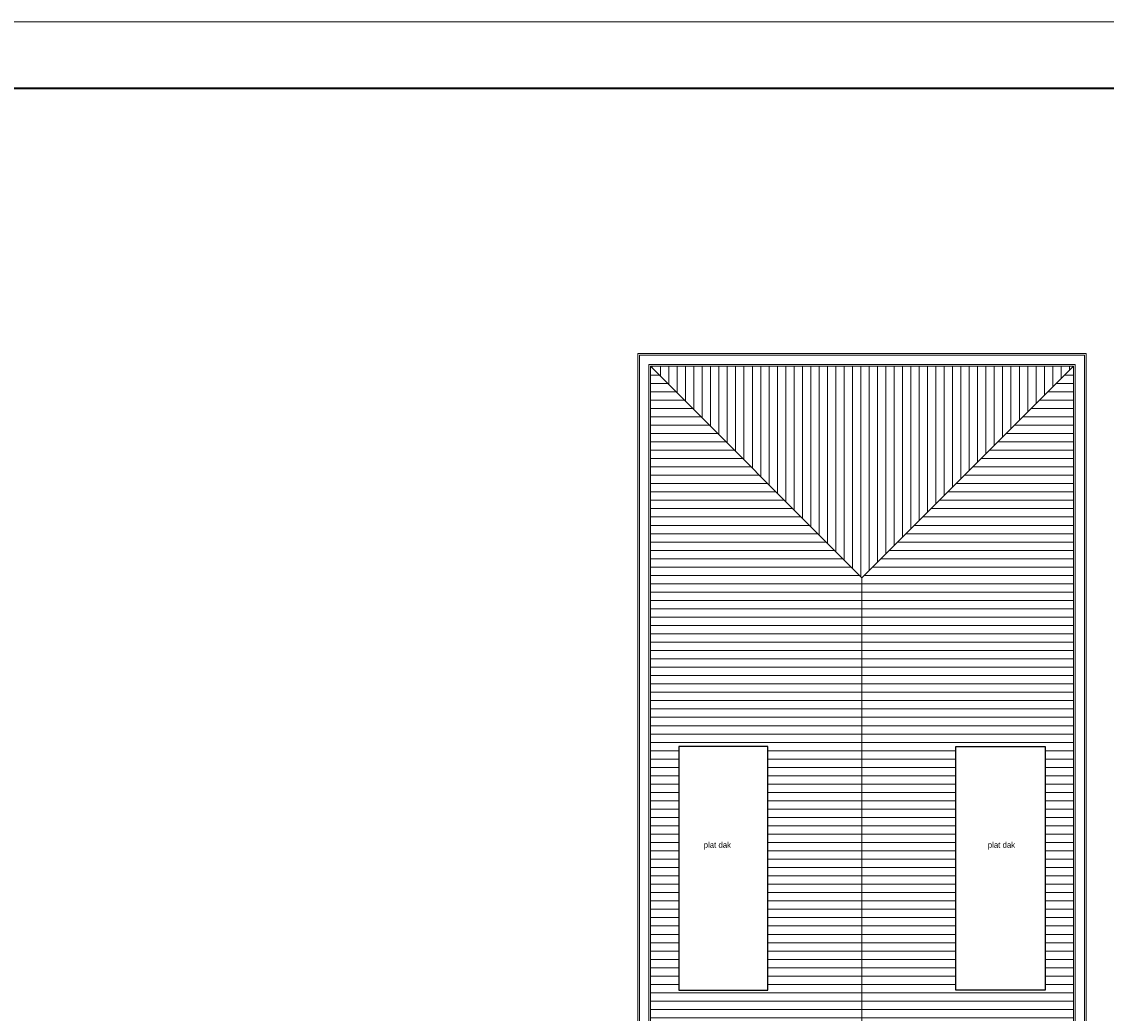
# Model space of a CAD drawing. Header units: millimetres. Extents: x 0 to 10560344, y -63228 to 177747.
# Tile 106 of 125: x 171859 to 204356, y 6385 to 36085. Entities that reach past the tile are written whole.
import ezdxf

# ---------------------------------------------------------------- set-up
doc = ezdxf.new("R2010")
doc.units = ezdxf.units.MM
doc.layers.add('00-hulplijnen', color=2, linetype='Continuous', plot=False)
for name, color, linetype, lineweight in [('008', 8, 'Continuous', 9), ('013', 220, 'Continuous', 13), ('035', 82, 'Continuous', 35), ('hatch008', 151, 'Continuous', 5), ('tekst018', 1, 'Continuous', 25)]:
    doc.layers.add(name, color=color, linetype=linetype, lineweight=lineweight)
doc.layers.add('xx HIDDEN', color=30, linetype='Continuous', lineweight=0, plot=False)
doc.styles.add('02_50', font='swiss.ttf', dxfattribs={"height": 140})
doc.styles.add('mvd', font='GOTHIC.TTF')
pattern_1 = [(0, (0, 0), (0, 250), [])]

msp = doc.modelspace()

# ---------------------------------------------------------------- hatches: boundary and pattern name
at = {"layer": 'hatch008', "transparency": 33554687}
h = msp.add_hatch(dxfattribs=at)
h.set_pattern_fill('_USER', color=256, scale=250, pattern_type=0)
h.set_pattern_definition(pattern_1)
h.paths.add_polyline_path([(197034.2, 19430.5), (190698.8, 25766), (190698.8, 3831.7), (193698.8, 3831.7), (193698.8, 3327.7), (194008.4, 2931.7), (197034.2, 2931.7)])
h.paths.add_polyline_path([(194216.8, 14374.9), (194216.8, 7074.9), (191548.8, 7074.9), (191548.8, 14374.9)], flags=16)
h = msp.add_hatch(dxfattribs=at)
h.set_pattern_fill('_USER', color=256, scale=250, angle=90, pattern_type=0)
h.set_pattern_definition([(90, (0, 0), (-250, 2e-14), [])])
h.paths.add_polyline_path([(203369.7, 25766), (190698.8, 25766), (197034.2, 19430.5)])
h = msp.add_hatch(dxfattribs=at)
h.set_pattern_fill('_USER', color=256, scale=250, pattern_type=0)
h.set_pattern_definition(pattern_1)
h.paths.add_polyline_path([(203369.7, 25766), (197034.2, 19430.5), (197034.2, 2931.7), (197279.4, 2931.7), (198028.3, 2931.7), (200369.7, 2931.7), (200369.7, -478.3), (201144.2, -478.3), (203369.7, -3188.1)])
h.paths.add_polyline_path([(202519.7, 14374.9), (202519.7, 7074.9), (199851.6, 7074.9), (199851.6, 14374.9)], flags=16)
h.paths.add_polyline_path([(202465.7, 1846.7), (202465.7, 506.7), (201775.7, 506.7), (201775.7, 1846.7)], flags=16)
h.paths.add_polyline_path([(202415.7, 1796.7), (202415.7, 556.7), (201825.7, 556.7), (201825.7, 1796.7)], flags=0)

# ---------------------------------------------------------------- linework, layer by layer
for points in [[(194216.8, 14374.9), (191548.8, 14374.9), (191548.8, 7074.9), (194216.8, 7074.9)], [(199851.6, 14374.9), (202519.7, 14374.9), (202519.7, 7074.9), (199851.6, 7074.9)]]:
    msp.add_lwpolyline(points, close=True)
at = {"layer": '008'}
for points in [[(201144.2, -3568.1), (203749.7, -3568.1), (203749.7, 26146), (190318.8, 26146), (190318.8, 3831.7)], [(201144.2, -3518.1), (203699.7, -3518.1), (203699.7, 26096), (190368.8, 26096), (190368.8, 3831.7)], [(201144.2, -3238.1), (203419.7, -3238.1), (203419.7, 25816), (190648.8, 25816), (190648.8, 3831.7)], [(201144.2, -3188.1), (203369.7, -3188.1), (203369.7, 25766), (190698.8, 25766), (190698.8, 3831.7)]]:
    msp.add_lwpolyline(points, dxfattribs=at)
at = {"layer": '013'}
for points in [[(190698.8, 25766), (197034.2, 19430.5)], [(197034.2, 19430.5), (203369.7, 25766)], [(197034.2, 19430.5), (197034.2, 2931.7)]]:
    msp.add_lwpolyline(points, dxfattribs=at)
at = {"layer": '035'}
msp.add_lwpolyline([(224297.7, -12966.3), (224297.7, 34085.2), (144297.7, 34085.2), (144297.7, -21314.8), (177141.2, -21314.8)], dxfattribs=at)
at = {"layer": 'xx HIDDEN'}
msp.add_lwpolyline([(142297.7, 36085.2), (142297.7, -23314.8), (226297.7, -23314.8), (226297.7, 36085.2)], close=True, dxfattribs=at)

# ---------------------------------------------------------------- texts
at = {"layer": '00-hulplijnen', "char_height": 140, "width": 3706.629, "attachment_point": 1, "style": '02_50'}
for s, insert in [('\\pi1218.94402;Bestaande wanden, dragend', (120272.7, 17659)), ('\\pi1588.38055;Bestaande wanden, licht', (120272.7, 14463.4)), ('\\pi1694.2597;Nieuwe binnenwanden, \\P\\pi1235.38666;HSB of metal stud (verbouw)', (120272.7, 12992.6)), ('\\pi1694.2597;Nieuwe binnenwanden, \\P\\pi1057.65414;cellenbeton/ gips (nieuwbouw)', (120272.7, 11516.9)), ('\\pi1364.9318;Nieuwe buitenwanden, hsb', (120272.7, 9857.6))]:
    msp.add_mtext(s, dxfattribs=dict(at, insert=insert))
at = {"layer": 'tekst018', "char_height": 175, "attachment_point": 1, "style": 'mvd'}
for insert in [(192292.4, 11516.4), (200804.5, 11516.4)]:
    msp.add_mtext('plat dak', dxfattribs=dict(at, insert=insert))

doc.saveas('drawing.dxf')
